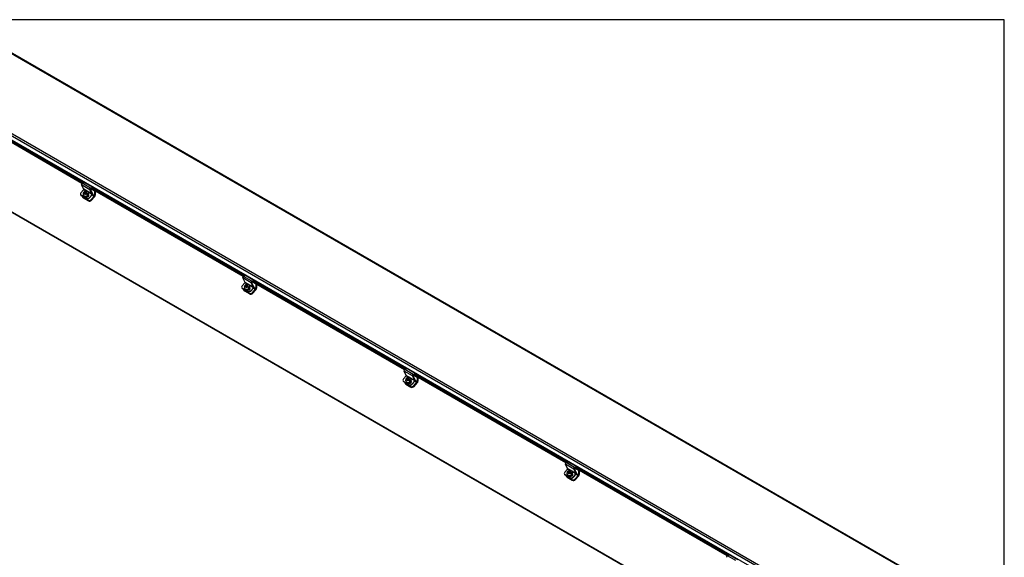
# Model space of a CAD drawing. Header units: inches. Extents: x 1 to 240, y -1 to 159.
# Tile 13 of 13: x 158 to 240, y 114 to 159. Entities that reach past the tile are written whole.
import ezdxf

# ---------------------------------------------------------------- set-up
doc = ezdxf.new("R2010")
doc.units = ezdxf.units.IN
doc.header["$MEASUREMENT"] = 0
for name, color, linetype in [('COM40176', 7, 'Continuous'), ('COM52631', 7, 'Continuous'), ('COM70693-18', 7, 'Continuous'), ('COM70694-18', 7, 'Continuous'), ('Default', 7, 'Continuous'), ('SCS19420', 7, 'Continuous')]:
    doc.layers.add(name, color=color, linetype=linetype)

# ---------------------------------------------------------------- blocks, each defined once
blk = doc.blocks.new('SE5')
at = {"layer": 'COM40176', "color": 7, "linetype": 'Continuous'}
for p, q in [((162.886, 145.079), (162.695, 145.442)), ((163.402, 145.034), (162.695, 145.442)), ((162.755, 145.576), (162.915, 145.652)), ((163.462, 145.168), (162.755, 145.576)), ((163.622, 145.244), (162.915, 145.652)), ((163.459, 145.12), (163.618, 145.196)), ((163.462, 145.168), (163.622, 145.244)), ((163.618, 145.196), (163.622, 145.244)), ((162.618, 144.626), (162.635, 144.594)), ((162.651, 144.79), (162.876, 145.041)), ((163.105, 144.325), (162.664, 144.579)), ((162.664, 144.579), (162.681, 144.547)), ((163.122, 144.292), (162.681, 144.547)), ((163.095, 144.915), (162.876, 145.041)), ((163.593, 144.67), (162.886, 145.079)), ((163.032, 144.485), (163.098, 144.447)), ((163.296, 144.616), (163.273, 144.629)), ((163.583, 144.633), (163.275, 144.812)), ((163.296, 144.616), (163.281, 144.644)), ((163.358, 144.382), (163.583, 144.633)), ((163.358, 144.382), (163.375, 144.35)), ((163.375, 144.35), (163.6, 144.601)), ((163.593, 144.67), (163.402, 145.034)), ((163.63, 144.711), (163.439, 145.074)), ((163.122, 144.292), (163.105, 144.325)), ((176.19, 137.82), (176.35, 137.895)), ((176.897, 137.411), (176.19, 137.82)), ((177.057, 137.487), (176.35, 137.895)), ((176.086, 137.034), (176.311, 137.285)), ((176.321, 137.322), (176.13, 137.685)), ((176.837, 137.277), (176.13, 137.685)), ((176.53, 137.159), (176.311, 137.285)), ((177.028, 136.914), (176.321, 137.322)), ((177.018, 136.877), (176.71, 137.055)), ((177.028, 136.914), (176.837, 137.277)), ((177.065, 136.954), (176.874, 137.318)), ((176.894, 137.363), (177.053, 137.439)), ((176.897, 137.411), (177.057, 137.487)), ((177.053, 137.439), (177.057, 137.487)), ((176.053, 136.869), (176.07, 136.837)), ((176.54, 136.568), (176.099, 136.823)), ((176.099, 136.823), (176.116, 136.79)), ((176.557, 136.535), (176.116, 136.79)), ((176.467, 136.729), (176.534, 136.69)), ((176.557, 136.535), (176.54, 136.568)), ((176.731, 136.859), (176.708, 136.872)), ((176.731, 136.859), (176.716, 136.887)), ((176.793, 136.626), (177.018, 136.877)), ((176.793, 136.626), (176.811, 136.593)), ((176.811, 136.593), (177.035, 136.844)), ((189.756, 129.565), (189.565, 129.928)), ((190.272, 129.52), (189.565, 129.928)), ((189.625, 130.063), (189.785, 130.139)), ((190.333, 129.655), (189.625, 130.063)), ((190.492, 129.731), (189.785, 130.139)), ((190.329, 129.606), (190.488, 129.682)), ((190.333, 129.655), (190.492, 129.731)), ((190.488, 129.682), (190.492, 129.731)), ((189.488, 129.113), (189.505, 129.08)), ((189.521, 129.277), (189.746, 129.528)), ((189.975, 128.811), (189.534, 129.066)), ((189.534, 129.066), (189.551, 129.034)), ((189.992, 128.779), (189.551, 129.034)), ((189.965, 129.402), (189.746, 129.528)), ((190.463, 129.157), (189.756, 129.565)), ((189.902, 128.972), (189.969, 128.934)), ((189.992, 128.779), (189.975, 128.811)), ((190.166, 129.102), (190.143, 129.115)), ((190.453, 129.12), (190.145, 129.298)), ((190.166, 129.102), (190.151, 129.131)), ((190.229, 128.869), (190.453, 129.12)), ((190.229, 128.869), (190.246, 128.836)), ((190.246, 128.836), (190.47, 129.087)), ((190.463, 129.157), (190.272, 129.52)), ((190.5, 129.198), (190.309, 129.561)), ((203.06, 122.306), (203.22, 122.382)), ((203.768, 121.898), (203.06, 122.306)), ((203.927, 121.974), (203.22, 122.382)), ((202.956, 121.52), (203.181, 121.771)), ((203.191, 121.809), (203, 122.172)), ((203.707, 121.763), (203, 122.172)), ((203.4, 121.645), (203.181, 121.771)), ((203.898, 121.4), (203.191, 121.809)), ((203.888, 121.363), (203.58, 121.541)), ((203.601, 121.346), (203.586, 121.374)), ((203.898, 121.4), (203.707, 121.763)), ((203.935, 121.441), (203.744, 121.804)), ((203.764, 121.85), (203.923, 121.925)), ((203.768, 121.898), (203.927, 121.974)), ((203.923, 121.925), (203.927, 121.974)), ((202.923, 121.356), (202.94, 121.324)), ((203.41, 121.054), (202.969, 121.309)), ((202.969, 121.309), (202.986, 121.277)), ((203.427, 121.022), (202.986, 121.277)), ((203.337, 121.215), (203.404, 121.177)), ((203.427, 121.022), (203.41, 121.054)), ((203.601, 121.346), (203.578, 121.359)), ((203.664, 121.112), (203.888, 121.363)), ((203.664, 121.112), (203.681, 121.08)), ((203.681, 121.08), (203.906, 121.331)), ((216.495, 114.549), (216.655, 114.625)), ((217.203, 114.141), (216.495, 114.549)), ((217.362, 114.217), (216.655, 114.625))]:
    blk.add_line(p, q, dxfattribs=at)
for centre, major_axis, ratio, start_param, end_param in [((162.75, 145.503), (-0.043, -0.0745), 0.57735, 3.839724, 5.934119), ((163.457, 145.095), (-0.043, -0.0745), 0.57735, 3.839724, 5.934119), ((162.784, 144.714), (0.166, 0.088), 0.767256, 2.021311, 3.592107), ((162.801, 144.681), (0.166, 0.088), 0.767256, 3.141593, 3.592107), ((162.868, 145.058), (-0.0145, -0.0251), 0.57735, 1.22173, 2.792527), ((163.189, 144.548), (-0.124, -0.065), 0.767256, 0.450514, 3.559742), ((163.226, 144.459), (-0.166, -0.088), 0.767256, 0.450514, 2.021311), ((163.243, 144.427), (0.166, 0.088), 0.767256, 3.592107, 5.162903), ((163.206, 144.515), (-0.124, -0.065), 0.767256, 3.311972, 3.592107), ((163.457, 145.095), (-0.0145, -0.0251), 0.57735, 3.839724, 5.934119), ((163.575, 144.65), (-0.0145, -0.0251), 0.57735, 1.22173, 2.792527), ((163.575, 144.65), (-0.043, -0.0745), 0.57735, 1.22173, 2.792527), ((176.185, 137.747), (-0.043, -0.0745), 0.57735, 3.839724, 5.934119), ((176.219, 136.957), (0.166, 0.088), 0.767256, 2.021311, 3.592107), ((176.303, 137.301), (-0.0145, -0.0251), 0.57735, 1.22173, 2.792527), ((176.892, 137.338), (-0.043, -0.0745), 0.57735, 3.839724, 5.934119), ((176.892, 137.338), (-0.0145, -0.0251), 0.57735, 3.839724, 5.934119), ((177.01, 136.893), (-0.043, -0.0745), 0.57735, 1.22173, 2.792527), ((176.236, 136.925), (0.166, 0.088), 0.767256, 3.141593, 3.592107), ((176.624, 136.791), (-0.124, -0.065), 0.767256, 0.450514, 3.559742), ((176.661, 136.702), (-0.166, -0.088), 0.767256, 0.450514, 2.021311), ((176.678, 136.67), (0.166, 0.088), 0.767256, 3.592107, 5.162903), ((176.641, 136.759), (-0.124, -0.065), 0.767256, 3.311974, 3.592107), ((177.01, 136.893), (-0.0145, -0.0251), 0.57735, 1.22173, 2.792527), ((189.62, 129.99), (-0.043, -0.0745), 0.57735, 3.839724, 5.934119), ((190.327, 129.582), (-0.043, -0.0745), 0.57735, 3.839724, 5.934119), ((190.327, 129.582), (-0.0145, -0.0251), 0.57735, 3.839724, 5.934119), ((189.654, 129.2), (0.166, 0.088), 0.767256, 2.021311, 3.592107), ((189.671, 129.168), (0.166, 0.088), 0.767256, 3.141593, 3.592107), ((189.738, 129.544), (-0.0145, -0.0251), 0.57735, 1.22173, 2.792527), ((190.059, 129.034), (-0.124, -0.065), 0.767256, 0.450514, 3.559742), ((190.096, 128.946), (-0.166, -0.088), 0.767256, 0.450514, 2.021311), ((190.113, 128.913), (0.166, 0.088), 0.767256, 3.592107, 5.162903), ((190.076, 129.002), (-0.124, -0.065), 0.767256, 3.311973, 3.592107), ((190.445, 129.136), (-0.0145, -0.0251), 0.57735, 1.22173, 2.792527), ((190.445, 129.136), (-0.043, -0.0745), 0.57735, 1.22173, 2.792527), ((203.055, 122.233), (-0.043, -0.0745), 0.57735, 3.839724, 5.934119), ((203.089, 121.444), (0.166, 0.088), 0.767256, 2.021311, 3.592107), ((203.173, 121.788), (-0.0145, -0.0251), 0.57735, 1.22173, 2.792527), ((203.494, 121.277), (-0.124, -0.065), 0.767256, 0.450514, 3.559742), ((203.762, 121.825), (-0.043, -0.0745), 0.57735, 3.839724, 5.934119), ((203.762, 121.825), (-0.0145, -0.0251), 0.57735, 3.839724, 5.934119), ((203.88, 121.38), (-0.0145, -0.0251), 0.57735, 1.22173, 2.792527), ((203.88, 121.38), (-0.043, -0.0745), 0.57735, 1.22173, 2.792527), ((203.106, 121.411), (0.166, 0.088), 0.767256, 3.141593, 3.592107), ((203.531, 121.189), (-0.166, -0.088), 0.767256, 0.450514, 2.021311), ((203.548, 121.156), (0.166, 0.088), 0.767256, 3.592107, 5.162903), ((203.511, 121.245), (-0.124, -0.065), 0.767256, 3.311974, 3.592107), ((216.49, 114.476), (-0.043, -0.0745), 0.57735, 3.839724, 5.934119)]:
    blk.add_ellipse(centre, major_axis=major_axis, ratio=ratio, start_param=start_param, end_param=end_param, dxfattribs=at)
at = {"layer": 'COM52631', "color": 7, "linetype": 'Continuous'}
for p, q in [((162.76, 144.463), (162.788, 144.409)), ((162.806, 144.416), (163.247, 144.161)), ((162.806, 144.416), (162.834, 144.362)), ((162.834, 144.362), (163.275, 144.107)), ((163.468, 145.124), (163.782, 144.943)), ((163.5, 144.219), (163.762, 144.511)), ((163.529, 144.165), (163.791, 144.457)), ((163.603, 144.603), (163.762, 144.511)), ((163.782, 144.558), (163.628, 144.647)), ((163.792, 144.949), (163.782, 144.943)), ((163.782, 144.943), (163.782, 144.558)), ((163.849, 144.916), (163.849, 144.597)), ((163.247, 144.161), (163.275, 144.107)), ((163.5, 144.219), (163.529, 144.165)), ((176.903, 137.367), (177.217, 137.186)), ((177.227, 137.192), (177.217, 137.186)), ((177.217, 137.186), (177.217, 136.801)), ((177.284, 137.159), (177.284, 136.84)), ((176.195, 136.706), (176.223, 136.652)), ((176.241, 136.659), (176.682, 136.405)), ((176.241, 136.659), (176.269, 136.605)), ((176.269, 136.605), (176.71, 136.351)), ((176.682, 136.405), (176.71, 136.351)), ((176.935, 136.462), (177.197, 136.754)), ((176.935, 136.462), (176.964, 136.408)), ((176.964, 136.408), (177.226, 136.701)), ((177.038, 136.847), (177.197, 136.754)), ((177.217, 136.801), (177.063, 136.89)), ((190.338, 129.611), (190.652, 129.43)), ((189.63, 128.949), (189.658, 128.896)), ((189.676, 128.903), (190.117, 128.648)), ((189.676, 128.903), (189.704, 128.849)), ((189.704, 128.849), (190.145, 128.594)), ((190.37, 128.706), (190.632, 128.998)), ((190.399, 128.652), (190.661, 128.944)), ((190.473, 129.09), (190.632, 128.998)), ((190.652, 129.045), (190.498, 129.133)), ((190.662, 129.436), (190.652, 129.43)), ((190.652, 129.43), (190.652, 129.045)), ((190.719, 129.403), (190.719, 129.083)), ((190.117, 128.648), (190.145, 128.594)), ((190.37, 128.706), (190.399, 128.652)), ((203.773, 121.854), (204.087, 121.673)), ((204.087, 121.288), (203.933, 121.377)), ((204.097, 121.679), (204.087, 121.673)), ((204.087, 121.673), (204.087, 121.288)), ((204.154, 121.646), (204.154, 121.327)), ((203.065, 121.193), (203.093, 121.139)), ((203.111, 121.146), (203.552, 120.891)), ((203.111, 121.146), (203.139, 121.092)), ((203.139, 121.092), (203.58, 120.837)), ((203.552, 120.891), (203.58, 120.837)), ((203.805, 120.949), (204.067, 121.241)), ((203.805, 120.949), (203.834, 120.895)), ((203.834, 120.895), (204.096, 121.187)), ((203.908, 121.333), (204.067, 121.241))]:
    blk.add_line(p, q, dxfattribs=at)
for centre, major_axis, ratio, start_param, end_param in [((162.926, 144.55), (0.166, 0.088), 0.767256, 2.813297, 3.592107), ((162.955, 144.497), (0.166, 0.088), 0.767256, 3.141593, 3.592107), ((163.748, 144.538), (-0.024, -0.0416), 0.57735, 1.22173, 2.356194), ((163.748, 144.538), (-0.072, -0.124), 0.57735, 1.22173, 2.356194), ((163.367, 144.296), (-0.166, -0.088), 0.767256, 0.450514, 2.021311), ((163.396, 144.242), (-0.166, -0.088), 0.767256, 0.450514, 2.021311), ((176.361, 136.794), (0.166, 0.088), 0.767256, 2.813297, 3.592107), ((176.39, 136.74), (0.166, 0.088), 0.767256, 3.141593, 3.592107), ((176.802, 136.539), (-0.166, -0.088), 0.767256, 0.450514, 2.021311), ((176.831, 136.485), (-0.166, -0.088), 0.767256, 0.450514, 2.021311), ((177.183, 136.782), (-0.024, -0.0416), 0.57735, 1.22173, 2.356194), ((177.183, 136.782), (-0.072, -0.124), 0.57735, 1.22173, 2.356194), ((189.796, 129.037), (0.166, 0.088), 0.767256, 2.813297, 3.592107), ((189.825, 128.983), (0.166, 0.088), 0.767256, 3.141593, 3.592107), ((190.618, 129.025), (-0.024, -0.0416), 0.57735, 1.22173, 2.356194), ((190.618, 129.025), (-0.072, -0.124), 0.57735, 1.22173, 2.356194), ((190.237, 128.782), (-0.166, -0.088), 0.767256, 0.450514, 2.021311), ((190.266, 128.728), (-0.166, -0.088), 0.767256, 0.450514, 2.021311), ((203.231, 121.28), (0.166, 0.088), 0.767256, 2.813297, 3.592107), ((203.26, 121.226), (0.166, 0.088), 0.767256, 3.141593, 3.592107), ((203.673, 121.026), (-0.166, -0.088), 0.767256, 0.450514, 2.021311), ((203.701, 120.972), (-0.166, -0.088), 0.767256, 0.450514, 2.021311), ((204.053, 121.268), (-0.024, -0.0416), 0.57735, 1.22173, 2.356194), ((204.053, 121.268), (-0.071, -0.124), 0.57735, 1.22173, 2.356194)]:
    blk.add_ellipse(centre, major_axis=major_axis, ratio=ratio, start_param=start_param, end_param=end_param, dxfattribs=at)
at = {"layer": 'COM70693-18', "color": 7, "linetype": 'Continuous'}
for p, q in [((148.027, 148.31), (232.129, 99.754)), ((148.05, 148.261), (232.129, 99.718))]:
    blk.add_line(p, q, dxfattribs=at)
at = {"layer": 'COM70694-18', "color": 7, "linetype": 'Continuous'}
for p, q in [((154.193, 157.931), (237.963, 109.567)), ((237.994, 109.585), (154.247, 157.936)), ((148.347, 154.468), (232.117, 106.103)), ((148.424, 154.6), (232.193, 106.236)), ((232.117, 105.744), (148.347, 154.109)), ((162.733, 145.561), (150.044, 152.886)), ((162.796, 145.596), (150.112, 152.918)), ((150.185, 152.983), (162.897, 145.644)), ((176.231, 137.839), (163.547, 145.162)), ((163.62, 145.226), (176.332, 137.887)), ((176.168, 137.804), (163.479, 145.129)), ((189.603, 130.047), (176.914, 137.373)), ((189.666, 130.082), (176.982, 137.405)), ((177.055, 137.469), (189.767, 130.13)), ((203.038, 122.29), (190.349, 129.616)), ((203.101, 122.325), (190.417, 129.648)), ((190.49, 129.712), (203.202, 122.374)), ((216.473, 114.534), (203.784, 121.859)), ((216.536, 114.569), (203.852, 121.892)), ((203.925, 121.956), (216.637, 114.617))]:
    blk.add_line(p, q, dxfattribs=at)
at = {"layer": 'SCS19420', "color": 7, "linetype": 'Continuous'}
for p, q in [((162.85, 144.588), (162.859, 144.571)), ((162.869, 144.799), (162.869, 144.798)), ((163.011, 144.776), (162.903, 144.838)), ((162.911, 144.848), (163.027, 144.782)), ((162.928, 144.7), (162.922, 144.694)), ((162.923, 144.791), (162.962, 144.768)), ((162.964, 144.74), (162.928, 144.7)), ((162.962, 144.768), (162.982, 144.732)), ((162.964, 144.74), (162.962, 144.768)), ((162.987, 144.699), (162.962, 144.671)), ((162.983, 144.703), (162.964, 144.74)), ((163.007, 144.818), (162.969, 144.841)), ((162.972, 144.665), (162.977, 144.672)), ((162.977, 144.741), (162.991, 144.733)), ((162.977, 144.672), (163.014, 144.712)), ((163.011, 144.776), (162.98, 144.74)), ((162.98, 144.74), (163.015, 144.72)), ((162.982, 144.732), (162.983, 144.703)), ((163.015, 144.72), (162.983, 144.684)), ((162.983, 144.684), (162.987, 144.682)), ((163.004, 144.726), (163.025, 144.75)), ((163.007, 144.818), (163.041, 144.826)), ((163.027, 144.782), (163.007, 144.818)), ((163.023, 144.769), (163.012, 144.776)), ((163.025, 144.75), (163.012, 144.776)), ((163.047, 144.719), (163.014, 144.712)), ((163.019, 144.713), (163.015, 144.72)), ((163.047, 144.755), (163.023, 144.769)), ((163.025, 144.75), (163.061, 144.73)), ((163.06, 144.789), (163.027, 144.782)), ((163.075, 144.864), (163.041, 144.826)), ((163.041, 144.826), (163.06, 144.789)), ((163.079, 144.791), (163.047, 144.755)), ((163.061, 144.73), (163.047, 144.755)), ((163.047, 144.719), (163.086, 144.697)), ((163.061, 144.73), (163.093, 144.766)), ((163.105, 144.83), (163.062, 144.783)), ((163.083, 144.872), (163.075, 144.864)), ((163.091, 144.784), (163.079, 144.791)), ((163.093, 144.766), (163.079, 144.791)), ((163.082, 144.735), (163.1, 144.755)), ((163.108, 144.72), (163.082, 144.735)), ((163.096, 144.709), (163.082, 144.735)), ((163.105, 144.83), (163.083, 144.872)), ((163.09, 144.798), (163.125, 144.836)), ((163.09, 144.798), (163.092, 144.769)), ((163.13, 144.747), (163.092, 144.769)), ((163.092, 144.769), (163.111, 144.733)), ((163.093, 144.766), (163.095, 144.764)), ((163.096, 144.69), (163.118, 144.714)), ((163.096, 144.709), (163.107, 144.703)), ((163.115, 144.825), (163.105, 144.83)), ((163.118, 144.715), (163.108, 144.72)), ((163.111, 144.733), (163.227, 144.666)), ((163.228, 144.65), (163.118, 144.714)), ((163.125, 144.836), (163.132, 144.844)), ((163.169, 144.63), (163.196, 144.615)), ((163.304, 144.512), (163.256, 144.604)), ((163.283, 144.795), (163.275, 144.812)), ((176.304, 137.042), (176.304, 137.042)), ((176.446, 137.019), (176.338, 137.081)), ((176.346, 137.092), (176.462, 137.025)), ((176.358, 137.034), (176.397, 137.012)), ((176.399, 136.984), (176.363, 136.943)), ((176.397, 137.012), (176.417, 136.975)), ((176.399, 136.984), (176.397, 137.012)), ((176.418, 136.947), (176.399, 136.984)), ((176.442, 137.062), (176.404, 137.084)), ((176.412, 136.985), (176.426, 136.976)), ((176.413, 136.915), (176.449, 136.955)), ((176.446, 137.019), (176.415, 136.983)), ((176.415, 136.983), (176.45, 136.963)), ((176.417, 136.975), (176.418, 136.947)), ((176.45, 136.963), (176.418, 136.927)), ((176.439, 136.97), (176.46, 136.994)), ((176.442, 137.062), (176.476, 137.069)), ((176.462, 137.025), (176.442, 137.062)), ((176.459, 137.012), (176.447, 137.019)), ((176.46, 136.994), (176.447, 137.019)), ((176.482, 136.963), (176.449, 136.955)), ((176.454, 136.956), (176.45, 136.963)), ((176.482, 136.999), (176.459, 137.012)), ((176.46, 136.994), (176.496, 136.973)), ((176.495, 137.033), (176.462, 137.025)), ((176.51, 137.108), (176.476, 137.069)), ((176.476, 137.069), (176.495, 137.033)), ((176.514, 137.034), (176.482, 136.999)), ((176.496, 136.973), (176.482, 136.999)), ((176.482, 136.963), (176.521, 136.94)), ((176.496, 136.973), (176.528, 137.009)), ((176.54, 137.073), (176.497, 137.026)), ((176.518, 137.116), (176.51, 137.108)), ((176.526, 137.027), (176.514, 137.034)), ((176.528, 137.009), (176.514, 137.034)), ((176.517, 136.978), (176.535, 136.998)), ((176.543, 136.963), (176.517, 136.978)), ((176.531, 136.953), (176.517, 136.978)), ((176.54, 137.073), (176.518, 137.116)), ((176.525, 137.041), (176.56, 137.079)), ((176.525, 137.041), (176.527, 137.013)), ((176.566, 136.991), (176.527, 137.013)), ((176.527, 137.013), (176.547, 136.976)), ((176.528, 137.009), (176.53, 137.008)), ((176.531, 136.934), (176.553, 136.958)), ((176.55, 137.068), (176.54, 137.073)), ((176.553, 136.958), (176.543, 136.963)), ((176.547, 136.976), (176.662, 136.909)), ((176.663, 136.894), (176.553, 136.958)), ((176.56, 137.079), (176.567, 137.087)), ((176.719, 137.038), (176.71, 137.055)), ((176.285, 136.831), (176.294, 136.814)), ((176.363, 136.943), (176.357, 136.937)), ((176.422, 136.942), (176.397, 136.914)), ((176.407, 136.908), (176.413, 136.915)), ((176.418, 136.927), (176.422, 136.925)), ((176.531, 136.953), (176.542, 136.946)), ((176.604, 136.874), (176.631, 136.858)), ((176.739, 136.755), (176.691, 136.847)), ((189.72, 129.075), (189.729, 129.058)), ((189.739, 129.285), (189.739, 129.285)), ((189.882, 129.262), (189.773, 129.325)), ((189.781, 129.335), (189.897, 129.268)), ((189.793, 129.277), (189.832, 129.255)), ((189.798, 129.187), (189.793, 129.18)), ((189.834, 129.227), (189.798, 129.187)), ((189.832, 129.255), (189.852, 129.218)), ((189.834, 129.227), (189.832, 129.255)), ((189.857, 129.185), (189.832, 129.157)), ((189.853, 129.19), (189.834, 129.227)), ((189.877, 129.305), (189.839, 129.327)), ((189.842, 129.152), (189.848, 129.158)), ((189.847, 129.228), (189.861, 129.22)), ((189.848, 129.158), (189.884, 129.198)), ((189.882, 129.262), (189.85, 129.227)), ((189.85, 129.227), (189.885, 129.206)), ((189.852, 129.218), (189.853, 129.19)), ((189.885, 129.206), (189.853, 129.17)), ((189.853, 129.17), (189.857, 129.168)), ((189.874, 129.213), (189.895, 129.237)), ((189.877, 129.305), (189.911, 129.313)), ((189.897, 129.268), (189.877, 129.305)), ((189.894, 129.256), (189.882, 129.262)), ((189.895, 129.237), (189.882, 129.262)), ((189.917, 129.206), (189.884, 129.198)), ((189.889, 129.199), (189.885, 129.206)), ((189.917, 129.242), (189.894, 129.256)), ((189.895, 129.237), (189.931, 129.216)), ((189.93, 129.276), (189.897, 129.268)), ((189.945, 129.351), (189.911, 129.313)), ((189.911, 129.313), (189.93, 129.276)), ((189.949, 129.278), (189.917, 129.242)), ((189.931, 129.216), (189.917, 129.242)), ((189.917, 129.206), (189.956, 129.183)), ((189.931, 129.216), (189.963, 129.252)), ((189.975, 129.317), (189.932, 129.269)), ((189.953, 129.359), (189.945, 129.351)), ((189.961, 129.271), (189.949, 129.278)), ((189.963, 129.252), (189.949, 129.278)), ((189.952, 129.222), (189.97, 129.241)), ((189.978, 129.207), (189.952, 129.222)), ((189.966, 129.196), (189.952, 129.222)), ((189.975, 129.317), (189.953, 129.359)), ((189.96, 129.284), (189.995, 129.322)), ((189.96, 129.284), (189.962, 129.256)), ((190.001, 129.234), (189.962, 129.256)), ((189.962, 129.256), (189.982, 129.219)), ((189.963, 129.252), (189.965, 129.251)), ((189.966, 129.177), (189.988, 129.201)), ((189.966, 129.196), (189.977, 129.189)), ((189.985, 129.311), (189.975, 129.317)), ((189.988, 129.201), (189.978, 129.207)), ((189.982, 129.219), (190.097, 129.152)), ((190.098, 129.137), (189.988, 129.201)), ((189.995, 129.322), (190.002, 129.33)), ((190.039, 129.117), (190.066, 129.101)), ((190.174, 128.999), (190.126, 129.09)), ((190.154, 129.281), (190.145, 129.298)), ((203.174, 121.529), (203.174, 121.528)), ((203.317, 121.505), (203.208, 121.568)), ((203.216, 121.578), (203.332, 121.511)), ((203.228, 121.521), (203.267, 121.498)), ((203.233, 121.43), (203.228, 121.424)), ((203.269, 121.47), (203.233, 121.43)), ((203.267, 121.498), (203.287, 121.461)), ((203.269, 121.47), (203.267, 121.498)), ((203.292, 121.429), (203.267, 121.401)), ((203.289, 121.433), (203.269, 121.47)), ((203.312, 121.548), (203.274, 121.57)), ((203.277, 121.395), (203.283, 121.401)), ((203.282, 121.471), (203.296, 121.463)), ((203.283, 121.401), (203.319, 121.442)), ((203.317, 121.505), (203.285, 121.47)), ((203.285, 121.47), (203.32, 121.45)), ((203.287, 121.461), (203.289, 121.433)), ((203.32, 121.45), (203.288, 121.414)), ((203.288, 121.414), (203.292, 121.412)), ((203.309, 121.456), (203.33, 121.48)), ((203.312, 121.548), (203.346, 121.556)), ((203.332, 121.511), (203.312, 121.548)), ((203.329, 121.499), (203.317, 121.506)), ((203.33, 121.48), (203.317, 121.506)), ((203.352, 121.449), (203.319, 121.442)), ((203.324, 121.443), (203.32, 121.45)), ((203.352, 121.485), (203.329, 121.499)), ((203.33, 121.48), (203.366, 121.46)), ((203.365, 121.519), (203.332, 121.511)), ((203.38, 121.594), (203.346, 121.556)), ((203.346, 121.556), (203.365, 121.519)), ((203.384, 121.521), (203.352, 121.485)), ((203.366, 121.46), (203.352, 121.485)), ((203.352, 121.449), (203.391, 121.427)), ((203.366, 121.46), (203.398, 121.495)), ((203.41, 121.56), (203.367, 121.512)), ((203.388, 121.602), (203.38, 121.594)), ((203.396, 121.514), (203.384, 121.521)), ((203.398, 121.495), (203.384, 121.521)), ((203.41, 121.56), (203.388, 121.602)), ((203.388, 121.465), (203.405, 121.484)), ((203.413, 121.45), (203.388, 121.465)), ((203.401, 121.439), (203.388, 121.465)), ((203.396, 121.527), (203.43, 121.566)), ((203.396, 121.527), (203.397, 121.499)), ((203.436, 121.477), (203.397, 121.499)), ((203.397, 121.499), (203.417, 121.462)), ((203.398, 121.495), (203.4, 121.494)), ((203.401, 121.42), (203.423, 121.444)), ((203.401, 121.439), (203.412, 121.433)), ((203.42, 121.554), (203.41, 121.56)), ((203.423, 121.444), (203.413, 121.45)), ((203.417, 121.462), (203.532, 121.396)), ((203.533, 121.38), (203.423, 121.444)), ((203.43, 121.566), (203.437, 121.574)), ((203.589, 121.524), (203.58, 121.541)), ((203.155, 121.318), (203.164, 121.301)), ((203.474, 121.36), (203.501, 121.344)), ((203.609, 121.242), (203.561, 121.333))]:
    blk.add_line(p, q, dxfattribs=at)
for centre, radius, start, end in [((162.885, 144.86), 0.0285, 310.41805, 336.5344), ((160.558, 140.541), 4.779, 59.65736, 60.34264), ((161.43, 141.953), 3.355, 59.51197, 60.48803), ((162.88, 144.354), 0.4, 40.77281, 58.93336), ((162.926, 144.406), 0.398, 40.729, 59.03296), ((163.19, 144.621), 0.00918, 218.33408, 313.84929), ((163.217, 144.658), 0.0128, 326.47788, 39.79527), ((176.32, 137.103), 0.0285, 310.41805, 336.5344), ((174.865, 134.196), 3.355, 59.51197, 60.48803), ((176.361, 136.649), 0.398, 40.729, 59.03296), ((173.993, 132.784), 4.779, 59.65736, 60.34264), ((176.315, 136.598), 0.4, 40.77281, 58.93336), ((176.625, 136.864), 0.00918, 218.33408, 313.84929), ((176.652, 136.901), 0.0128, 326.47788, 39.79527), ((189.755, 129.346), 0.0285, 310.41805, 336.5344), ((187.428, 125.028), 4.779, 59.65736, 60.34264), ((188.3, 126.439), 3.355, 59.51197, 60.48803), ((189.75, 128.841), 0.4, 40.77281, 58.93336), ((189.796, 128.893), 0.398, 40.729, 59.03296), ((190.06, 129.108), 0.00918, 218.33408, 313.84929), ((190.087, 129.144), 0.0128, 326.47788, 39.79527), ((203.19, 121.59), 0.0285, 310.41805, 336.5344), ((200.863, 117.271), 4.779, 59.65736, 60.34264), ((201.735, 118.682), 3.355, 59.51197, 60.48803), ((203.185, 121.084), 0.4, 40.77281, 58.93336), ((203.231, 121.136), 0.398, 40.729, 59.03296), ((203.522, 121.387), 0.0128, 326.47788, 39.79527), ((203.495, 121.351), 0.00918, 218.33408, 313.84929)]:
    blk.add_arc(centre, radius, start, end, dxfattribs=at)
for centre, major_axis, ratio, start_param, end_param in [((163.062, 144.7), (-0.212, -0.112), 0.767256, 6.268025, 6.283185), ((163.062, 144.7), (-0.212, -0.112), 0.767256, 0, 3.148123), ((163.071, 144.683), (0.212, 0.112), 0.767256, 3.141593, 6.283185), ((163.049, 144.725), (-0.205, -0.108), 0.767256, 5.048311, 5.264962), ((163.026, 144.768), (0.106, 0.056), 0.767256, 2.304752, 3.296138), ((163.026, 144.768), (0.106, 0.056), 0.767256, 0.746483, 1.712767), ((163.026, 144.768), (-0.106, -0.056), 0.767256, 0.746483, 1.737869), ((162.988, 144.739), (0.005, 0.00866), 0.57735, 2.792527, 4.363323), ((163.006, 144.728), (-0.0175, -0.0303), 0.57735, 5.934119, 6.223871), ((163.02, 144.774), (-0.005, -0.00866), 0.57735, 1.264164, 2.792527), ((163.038, 144.764), (0.0175, 0.0303), 0.57735, 5.644368, 5.934119), ((163.105, 144.725), (0.005, 0.00866), 0.57735, 4.405756, 5.934119), ((163.026, 144.768), (-0.106, -0.056), 0.767256, 2.329855, 3.296138), ((163.049, 144.725), (0.205, 0.108), 0.767256, 5.060845, 5.277495), ((176.497, 136.943), (-0.212, -0.112), 0.767256, 0, 3.148123), ((176.506, 136.926), (0.212, 0.112), 0.767256, 3.141593, 6.283185), ((176.484, 136.969), (-0.205, -0.108), 0.767256, 5.048311, 5.264962), ((176.461, 137.011), (0.106, 0.056), 0.767256, 2.304752, 3.296138), ((176.461, 137.011), (0.106, 0.056), 0.767256, 0.746483, 1.712767), ((176.423, 136.982), (0.005, 0.00866), 0.57735, 2.792527, 4.363323), ((176.455, 137.018), (-0.005, -0.00866), 0.57735, 1.264164, 2.792527), ((176.473, 137.007), (0.0175, 0.0303), 0.57735, 5.644368, 5.934119), ((176.54, 136.969), (0.005, 0.00866), 0.57735, 4.405756, 5.934119), ((176.461, 137.011), (-0.106, -0.056), 0.767256, 2.329855, 3.296138), ((176.497, 136.943), (-0.212, -0.112), 0.767256, 6.268025, 6.283185), ((176.461, 137.011), (-0.106, -0.056), 0.767256, 0.746483, 1.737869), ((176.441, 136.972), (-0.0175, -0.0303), 0.57735, 5.934119, 6.223871), ((176.484, 136.969), (0.205, 0.108), 0.767256, 5.060845, 5.277495), ((189.932, 129.186), (-0.212, -0.112), 0.767256, 6.268025, 6.283185), ((189.932, 129.186), (-0.212, -0.112), 0.767256, 0, 3.148123), ((189.941, 129.169), (0.212, 0.112), 0.767256, 3.141593, 6.283185), ((189.919, 129.212), (-0.205, -0.108), 0.767256, 5.048311, 5.264962), ((189.896, 129.254), (0.106, 0.056), 0.767256, 2.304752, 3.296138), ((189.896, 129.254), (0.106, 0.056), 0.767256, 0.746483, 1.712767), ((189.896, 129.254), (-0.106, -0.056), 0.767256, 0.746483, 1.737869), ((189.858, 129.225), (0.005, 0.00866), 0.57735, 2.792527, 4.363323), ((189.876, 129.215), (-0.0175, -0.0303), 0.57735, 5.934119, 6.223871), ((189.89, 129.261), (-0.005, -0.00866), 0.57735, 1.264164, 2.792527), ((189.908, 129.251), (0.0175, 0.0303), 0.57735, 5.644368, 5.934119), ((189.975, 129.212), (0.005, 0.00866), 0.57735, 4.405756, 5.934119), ((189.896, 129.254), (-0.106, -0.056), 0.767256, 2.329855, 3.296138), ((189.919, 129.212), (0.205, 0.108), 0.767256, 5.060845, 5.277495), ((203.367, 121.43), (-0.212, -0.112), 0.767256, 0, 3.148123), ((203.376, 121.413), (0.212, 0.112), 0.767256, 3.141593, 6.283185), ((203.354, 121.455), (-0.205, -0.108), 0.767256, 5.048311, 5.264962), ((203.331, 121.498), (0.106, 0.056), 0.767256, 2.304752, 3.296138), ((203.331, 121.498), (0.106, 0.056), 0.767256, 0.746483, 1.712767), ((203.331, 121.498), (-0.106, -0.056), 0.767256, 0.746483, 1.737869), ((203.293, 121.469), (0.005, 0.00866), 0.57735, 2.792527, 4.363323), ((203.311, 121.458), (-0.0175, -0.0303), 0.57735, 5.934119, 6.223871), ((203.325, 121.504), (-0.005, -0.00866), 0.57735, 1.264164, 2.792527), ((203.343, 121.494), (0.0175, 0.0303), 0.57735, 5.644368, 5.934119), ((203.41, 121.455), (0.005, 0.00866), 0.57735, 4.405756, 5.934119), ((203.331, 121.498), (-0.106, -0.056), 0.767256, 2.329855, 3.296138), ((203.354, 121.455), (0.205, 0.108), 0.767256, 5.060845, 5.277495), ((203.367, 121.43), (-0.212, -0.112), 0.767256, 6.268025, 6.283185)]:
    blk.add_ellipse(centre, major_axis=major_axis, ratio=ratio, start_param=start_param, end_param=end_param, dxfattribs=at)
for points, knots in [([(162.869, 144.798), (162.86, 144.787), (162.838, 144.757), (162.825, 144.692), (162.828, 144.629), (162.846, 144.601), (162.852, 144.593)], [0, 0, 0, 0, 0.173288, 0.531041, 0.867638, 1, 1, 1, 1]), ([(162.866, 144.799), (162.866, 144.8), (162.867, 144.802), (162.869, 144.804), (162.87, 144.805), (162.874, 144.807), (162.878, 144.808), (162.889, 144.806), (162.895, 144.805), (162.908, 144.799), (162.915, 144.795), (162.923, 144.791)], [0, 0, 0, 0, 0.125, 0.125, 0.25, 0.25, 0.5, 0.5, 0.75, 0.75, 1, 1, 1, 1]), ([(163.271, 144.811), (163.266, 144.822), (163.253, 144.852), (163.204, 144.891), (163.133, 144.919), (163.053, 144.921), (162.97, 144.897), (162.93, 144.864), (162.908, 144.846)], [0, 0, 0, 0, 0.075013, 0.253185, 0.42944, 0.616351, 0.819263, 1, 1, 1, 1]), ([(162.969, 144.841), (162.961, 144.845), (162.953, 144.849), (162.94, 144.854), (162.934, 144.856), (162.926, 144.857), (162.924, 144.857), (162.92, 144.857), (162.918, 144.857), (162.913, 144.854), (162.912, 144.852), (162.911, 144.848)], [0, 0, 0, 0, 0.25, 0.25, 0.5, 0.5, 0.625, 0.625, 0.75, 0.75, 1, 1, 1, 1]), ([(162.991, 144.733), (162.99, 144.732), (162.989, 144.73), (162.988, 144.727), (162.988, 144.726), (162.987, 144.722), (162.987, 144.719), (162.987, 144.71), (162.987, 144.704), (162.987, 144.699)], [0, 0, 0, 0, 0.125, 0.125, 0.25, 0.25, 0.5, 0.5, 1, 1, 1, 1]), ([(163.062, 144.783), (163.056, 144.781), (163.049, 144.779), (163.039, 144.776), (163.036, 144.775), (163.031, 144.774), (163.029, 144.773), (163.026, 144.771), (163.025, 144.77), (163.023, 144.769)], [0, 0, 0, 0, 0.5, 0.5, 0.75, 0.75, 0.875, 0.875, 1, 1, 1, 1]), ([(163.108, 144.72), (163.109, 144.721), (163.11, 144.723), (163.111, 144.726), (163.111, 144.727), (163.112, 144.73), (163.112, 144.731), (163.112, 144.732)], [0, 0, 0, 0, 0.125, 0.125, 0.25, 0.25, 0.347947, 0.347947, 0.347947, 0.347947]), ([(176.304, 137.042), (176.295, 137.03), (176.273, 137), (176.26, 136.935), (176.264, 136.872), (176.281, 136.845), (176.287, 136.836)], [0, 0, 0, 0, 0.173288, 0.531041, 0.867638, 1, 1, 1, 1]), ([(176.301, 137.042), (176.301, 137.044), (176.302, 137.045), (176.304, 137.048), (176.305, 137.049), (176.309, 137.051), (176.313, 137.051), (176.324, 137.05), (176.33, 137.048), (176.343, 137.042), (176.35, 137.039), (176.358, 137.034)], [0, 0, 0, 0, 0.125, 0.125, 0.25, 0.25, 0.5, 0.5, 0.75, 0.75, 1, 1, 1, 1]), ([(176.706, 137.054), (176.702, 137.065), (176.688, 137.095), (176.639, 137.135), (176.568, 137.162), (176.488, 137.164), (176.405, 137.14), (176.365, 137.108), (176.343, 137.089)], [0, 0, 0, 0, 0.075013, 0.253185, 0.42944, 0.616351, 0.819263, 1, 1, 1, 1]), ([(176.404, 137.084), (176.396, 137.089), (176.389, 137.092), (176.375, 137.098), (176.369, 137.1), (176.361, 137.101), (176.359, 137.101), (176.355, 137.1), (176.353, 137.1), (176.349, 137.098), (176.347, 137.095), (176.346, 137.092)], [0, 0, 0, 0, 0.25, 0.25, 0.5, 0.5, 0.625, 0.625, 0.75, 0.75, 1, 1, 1, 1]), ([(176.426, 136.976), (176.425, 136.975), (176.424, 136.974), (176.423, 136.971), (176.423, 136.969), (176.422, 136.965), (176.422, 136.962), (176.422, 136.953), (176.422, 136.948), (176.422, 136.942)], [0, 0, 0, 0, 0.125, 0.125, 0.25, 0.25, 0.5, 0.5, 1, 1, 1, 1]), ([(176.497, 137.026), (176.491, 137.024), (176.484, 137.022), (176.474, 137.02), (176.471, 137.019), (176.466, 137.017), (176.464, 137.016), (176.461, 137.015), (176.46, 137.014), (176.459, 137.012)], [0, 0, 0, 0, 0.5, 0.5, 0.75, 0.75, 0.875, 0.875, 1, 1, 1, 1]), ([(176.543, 136.963), (176.544, 136.965), (176.545, 136.966), (176.546, 136.969), (176.546, 136.97), (176.547, 136.973), (176.547, 136.974), (176.547, 136.975)], [0, 0, 0, 0, 0.125, 0.125, 0.25, 0.25, 0.347947, 0.347947, 0.347947, 0.347947]), ([(189.739, 129.285), (189.73, 129.274), (189.708, 129.244), (189.695, 129.179), (189.699, 129.115), (189.716, 129.088), (189.722, 129.079)], [0, 0, 0, 0, 0.173288, 0.531041, 0.867638, 1, 1, 1, 1]), ([(189.736, 129.285), (189.736, 129.287), (189.737, 129.288), (189.739, 129.291), (189.74, 129.292), (189.744, 129.294), (189.748, 129.294), (189.759, 129.293), (189.765, 129.291), (189.778, 129.286), (189.785, 129.282), (189.793, 129.277)], [0, 0, 0, 0, 0.125, 0.125, 0.25, 0.25, 0.5, 0.5, 0.75, 0.75, 1, 1, 1, 1]), ([(190.141, 129.298), (190.137, 129.308), (190.123, 129.338), (190.074, 129.378), (190.003, 129.405), (189.923, 129.407), (189.84, 129.384), (189.8, 129.351), (189.778, 129.332)], [0, 0, 0, 0, 0.075013, 0.253185, 0.42944, 0.616351, 0.819263, 1, 1, 1, 1]), ([(189.839, 129.327), (189.831, 129.332), (189.824, 129.335), (189.81, 129.341), (189.804, 129.343), (189.796, 129.344), (189.794, 129.344), (189.79, 129.344), (189.788, 129.343), (189.784, 129.341), (189.782, 129.338), (189.781, 129.335)], [0, 0, 0, 0, 0.25, 0.25, 0.5, 0.5, 0.625, 0.625, 0.75, 0.75, 1, 1, 1, 1]), ([(189.861, 129.22), (189.86, 129.218), (189.859, 129.217), (189.858, 129.214), (189.858, 129.212), (189.857, 129.208), (189.857, 129.205), (189.857, 129.197), (189.857, 129.191), (189.857, 129.185)], [0, 0, 0, 0, 0.125, 0.125, 0.25, 0.25, 0.5, 0.5, 1, 1, 1, 1]), ([(189.932, 129.269), (189.926, 129.267), (189.919, 129.266), (189.909, 129.263), (189.906, 129.262), (189.901, 129.26), (189.899, 129.259), (189.896, 129.258), (189.895, 129.257), (189.894, 129.256)], [0, 0, 0, 0, 0.5, 0.5, 0.75, 0.75, 0.875, 0.875, 1, 1, 1, 1]), ([(189.978, 129.207), (189.979, 129.208), (189.98, 129.209), (189.981, 129.212), (189.981, 129.214), (189.982, 129.216), (189.982, 129.217), (189.982, 129.218)], [0, 0, 0, 0, 0.125, 0.125, 0.25, 0.25, 0.347947, 0.347947, 0.347947, 0.347947]), ([(203.174, 121.528), (203.165, 121.517), (203.143, 121.487), (203.13, 121.422), (203.134, 121.358), (203.151, 121.331), (203.157, 121.322)], [0, 0, 0, 0, 0.173288, 0.531041, 0.867638, 1, 1, 1, 1]), ([(203.171, 121.528), (203.171, 121.53), (203.172, 121.532), (203.174, 121.534), (203.175, 121.535), (203.179, 121.537), (203.184, 121.538), (203.194, 121.536), (203.2, 121.535), (203.213, 121.529), (203.221, 121.525), (203.228, 121.521)], [0, 0, 0, 0, 0.125, 0.125, 0.25, 0.25, 0.5, 0.5, 0.75, 0.75, 1, 1, 1, 1]), ([(203.576, 121.541), (203.572, 121.551), (203.558, 121.581), (203.509, 121.621), (203.438, 121.648), (203.358, 121.65), (203.275, 121.627), (203.235, 121.594), (203.213, 121.576)], [0, 0, 0, 0, 0.075013, 0.253185, 0.42944, 0.616351, 0.819263, 1, 1, 1, 1]), ([(203.274, 121.57), (203.266, 121.575), (203.259, 121.579), (203.245, 121.584), (203.239, 121.586), (203.231, 121.587), (203.229, 121.587), (203.225, 121.587), (203.223, 121.586), (203.219, 121.584), (203.217, 121.582), (203.216, 121.578)], [0, 0, 0, 0, 0.25, 0.25, 0.5, 0.5, 0.625, 0.625, 0.75, 0.75, 1, 1, 1, 1]), ([(203.296, 121.463), (203.295, 121.462), (203.294, 121.46), (203.293, 121.457), (203.293, 121.456), (203.292, 121.451), (203.292, 121.448), (203.292, 121.44), (203.292, 121.434), (203.292, 121.429)], [0, 0, 0, 0, 0.125, 0.125, 0.25, 0.25, 0.5, 0.5, 1, 1, 1, 1]), ([(203.367, 121.512), (203.361, 121.511), (203.354, 121.509), (203.344, 121.506), (203.341, 121.505), (203.336, 121.503), (203.334, 121.503), (203.331, 121.501), (203.33, 121.5), (203.329, 121.499)], [0, 0, 0, 0, 0.5, 0.5, 0.75, 0.75, 0.875, 0.875, 1, 1, 1, 1]), ([(203.413, 121.45), (203.415, 121.451), (203.415, 121.453), (203.416, 121.456), (203.416, 121.457), (203.417, 121.46), (203.417, 121.461), (203.417, 121.462)], [0, 0, 0, 0, 0.125, 0.125, 0.25, 0.25, 0.347947, 0.347947, 0.347947, 0.347947])]:
    blk.add_open_spline(points, degree=3, knots=knots, dxfattribs=at)
for points in [[(163.012, 144.776), (163.012, 144.776), (163.011, 144.776)], [(163.118, 144.714), (163.118, 144.714), (163.118, 144.715)], [(176.447, 137.019), (176.447, 137.019), (176.446, 137.019)], [(176.553, 136.958), (176.553, 136.958), (176.553, 136.958)], [(189.882, 129.262), (189.882, 129.262), (189.882, 129.262)], [(189.988, 129.201), (189.988, 129.201), (189.988, 129.201)], [(203.317, 121.506), (203.317, 121.506), (203.317, 121.505)], [(203.423, 121.444), (203.423, 121.444), (203.423, 121.444)]]:
    blk.add_open_spline(points, degree=2, dxfattribs=at)
blk = doc.blocks.new('BORDER')
at = {"layer": 'Default', "color": 7, "linetype": 'Continuous'}
for p, q in [((0, 27.86), (-41.86, 27.86)), ((0, 0), (0, 27.86))]:
    blk.add_line(p, q, dxfattribs=at)

msp = doc.modelspace()

# ---------------------------------------------------------------- block references
at = {"layer": 'Default', "color": 7, "xscale": 5.7, "yscale": 5.7, "zscale": 5.7}
msp.add_blockref('BORDER', (239.562, 0.401), dxfattribs=at)
at = {"layer": 'Default'}
msp.add_blockref('SE5', (0, 0), dxfattribs=at)

doc.saveas('drawing.dxf')
